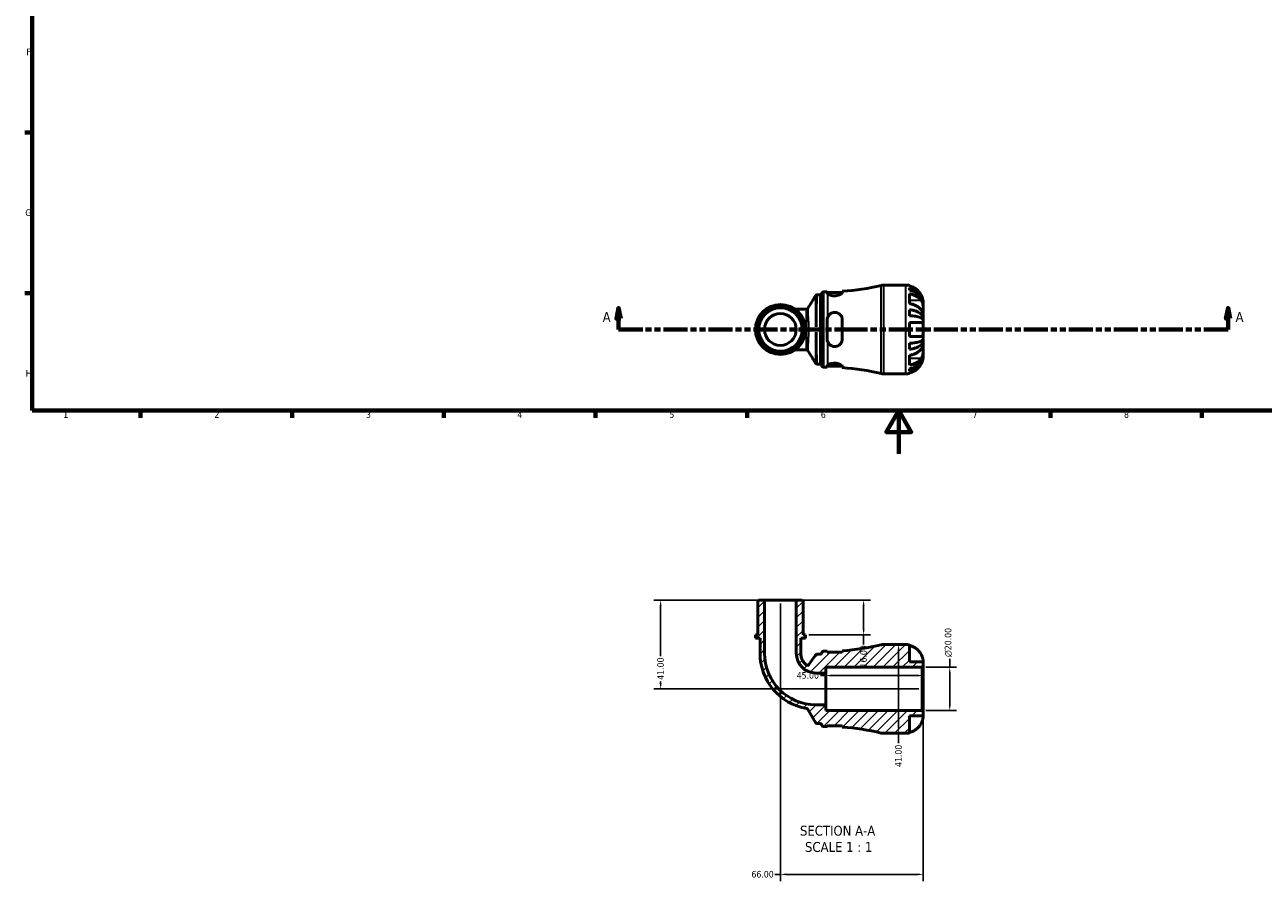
# Model space of a CAD drawing. Header units: millimetres. Extents: x 0 to 902, y -198 to 594.
# Tile 1 of 5: x 17 to 589, y -198 to 198. Entities that reach past the tile are written whole.
import ezdxf

# ---------------------------------------------------------------- set-up
doc = ezdxf.new("R2010")
doc.units = ezdxf.units.MM
doc.linetypes.add('DOUBLE_DASH_CHAIN', pattern=[1.2403, 0.6614, -0.0827, 0.1654, -0.0827, 0.1654, -0.0827])
for name, color, linetype, lineweight in [('Border (ANSI)', 7, 'Continuous', 70), ('Dimension (ANSI)', 7, 'Continuous', 25), ('Hatch (ANSI)', 7, 'Continuous', 18), ('Section Line (ANSI)', 7, 'DOUBLE_DASH_CHAIN', 70), ('Symbol (ANSI)', 7, 'Continuous', 25), ('Visible (ANSI)', 7, 'Continuous', 50), ('Visible Narrow (ANSI)', 7, 'Continuous', 35)]:
    doc.layers.add(name, color=color, linetype=linetype, lineweight=lineweight)
doc.styles.add('Label Text (ANSI)', font='tahoma.ttf')
doc.styles.add('Note Text (ANSI)', font='tahoma.ttf')
doc.dimstyles.new('Default - mm (ANSI)', dxfattribs={"dimtxt": 3.048, "dimasz": 2.5, "dimexe": 3.175, "dimexo": 1.6002, "dimgap": 0.8, "dimtad": 0, "dimtoh": 1, "dimrnd": 1e-08, "dimzin": 4, "dimdsep": 46, "dimtxsty": 'Note Text (ANSI)', "dimcen": 0.09, "dimdle": 10, "dimclrd": 256, "dimclre": 256, "dimclrt": 256, "dimadec": 1, "dimazin": 1, "dimtfac": 1, "dimtofl": 0, "dimtmove": 0, "dimatfit": 3, "dimfxl": 1, "dimtolj": 1, "dimtzin": 4, "dimlwd": -1, "dimlwe": -1, "dimarcsym": 0})

# ---------------------------------------------------------------- blocks, each defined once
blk = doc.blocks.new('Borders Default Border')
at = {"layer": 'Border (ANSI)'}
for p, q in [((20, 148.5), (16.55, 148.5)), ((20, 74.25), (16.55, 74.25)), ((70.08, 20), (70.08, 16.55)), ((140.17, 20), (140.17, 16.55)), ((210.25, 20), (210.25, 16.55)), ((280.33, 20), (280.33, 16.55)), ((350.42, 20), (350.42, 16.55)), ((490.58, 20), (490.58, 16.55)), ((560.67, 20), (560.67, 16.55))]:
    blk.add_line(p, q, dxfattribs=at)
at = {"layer": 'Border (ANSI)', "flags": 128}
for points in [[(20, 20), (20, 574), (821, 574), (821, 20), (20, 20)], [(420.5, 0), (420.5, 20), (414.73, 10), (426.27, 10), (420.5, 20)]]:
    blk.add_lwpolyline(points, dxfattribs=at)
at = {"layer": 'Border (ANSI)', "color": 230, "true_color": 0xff0080, "char_height": 3.05, "attachment_point": 7, "style": 'Note Text (ANSI)'}
for s, insert in [('F', (17.29, 184.1)), ('G', (16.81, 109.79)), ('H', (16.97, 35.6)), ('1', (34.35, 16.55)), ('2', (104.2, 16.55)), ('3', (174.26, 16.49)), ('4', (244.23, 16.55)), ('5', (314.48, 16.49)), ('6', (384.49, 16.49)), ('7', (454.6, 16.55)), ('8', (524.63, 16.48))]:
    blk.add_mtext(s, dxfattribs=dict(at, insert=insert))
blk = doc.blocks.new('2dTransSection0')
at = {"layer": 'Section Line (ANSI)', "linetype": 'Continuous'}
for p, q in [((291, 67.4), (290, 62.4)), ((291, 62.4), (291, 67.4)), ((292, 62.4), (291, 67.4)), ((572.71, 67.4), (571.71, 62.4)), ((572.71, 62.4), (572.71, 67.4)), ((573.71, 62.4), (572.71, 67.4)), ((290, 62.4), (292, 62.4)), ((291, 57.4), (291, 62.4)), ((291, 57.4), (302.2, 57.4)), ((561.51, 57.4), (572.71, 57.4)), ((571.71, 62.4), (573.71, 62.4)), ((572.71, 57.4), (572.71, 62.4))]:
    blk.add_line(p, q, dxfattribs=at)
at = {"layer": 'Section Line (ANSI)', "linetype": 'DOUBLE_DASH_CHAIN', "ltscale": 16.776981}
blk.add_line((291, 57.4), (572.71, 57.4), dxfattribs=at)
at = {"layer": 'Section Line (ANSI)', "linetype": 'Continuous', "flags": 128}
for points in [[(292, 62.4), (291, 67.4), (290, 62.4), (292, 62.4)], [(573.71, 62.4), (572.71, 67.4), (571.71, 62.4), (573.71, 62.4)]]:
    blk.add_lwpolyline(points, dxfattribs=at)
at = {"layer": 'Section Line (ANSI)'}
for points in [[(292, 62.4), (291, 67.4), (290, 62.4), (292, 62.4)], [(573.71, 62.4), (572.71, 67.4), (571.71, 62.4), (573.71, 62.4)]]:
    blk.add_solid(points, dxfattribs=at)
at = {"layer": 'Section Line (ANSI)', "char_height": 4.57, "attachment_point": 7, "style": 'Label Text (ANSI)'}
for insert in [(283.64, 60.9), (576.18, 60.9)]:
    blk.add_mtext('A', dxfattribs=dict(at, insert=insert))
blk = doc.blocks.new('*D7')
at = {"layer": 'Defpoints', "color": 0, "transparency": 16777216}
for p in [(431.4, -98.7), (444.07, -98.7), (431.4, -118.7)]:
    blk.add_point(p, dxfattribs=at)
at = {"layer": 'Dimension (ANSI)', "transparency": 16777216}
for p, q in [((444.07, -98.7), (444.07, -94.78)), ((433, -98.7), (447.25, -98.7)), ((444.07, -116.2), (444.07, -101.2)), ((433, -118.7), (447.25, -118.7))]:
    blk.add_line(p, q, dxfattribs=at)
for points in [[(443.65, -101.2), (444.49, -101.2), (444.07, -98.7)], [(443.65, -116.2), (444.49, -116.2), (444.07, -118.7)]]:
    blk.add_solid(points, dxfattribs=at)
at = {"layer": 'Dimension (ANSI)', "color": 230, "true_color": 0xff0080, "transparency": 16777216, "insert": (441.78, -93.98), "char_height": 3.048, "attachment_point": 1, "rotation": 90, "style": 'Note Text (ANSI)'}
blk.add_mtext('\\A1;\\fAIGDT|b0|i0;\\H3.0480;\\ln\\fTahoma|b0|i0;\\H3.0480;20.00', dxfattribs=at)
blk = doc.blocks.new('*D8')
at = {"layer": 'Defpoints', "color": 0, "transparency": 16777216}
for p in [(386.81, -102.53), (386.81, -108.7), (431.81, -108.7)]:
    blk.add_point(p, dxfattribs=at)
at = {"layer": 'Dimension (ANSI)', "transparency": 16777216}
for p, q in [((386.81, -102.53), (384.31, -102.53)), ((429.31, -102.53), (389.31, -102.53))]:
    blk.add_line(p, q, dxfattribs=at)
for points in [[(389.31, -102.11), (389.31, -102.95), (386.81, -102.53)], [(429.31, -102.11), (429.31, -102.95), (431.81, -102.53)]]:
    blk.add_solid(points, dxfattribs=at)
at = {"layer": 'Dimension (ANSI)', "color": 230, "true_color": 0xff0080, "transparency": 16777216, "insert": (373.34, -100.94), "char_height": 3.048, "attachment_point": 1, "style": 'Note Text (ANSI)'}
blk.add_mtext('\\A1;45.00', dxfattribs=at)
blk = doc.blocks.new('*D9')
at = {"layer": 'Defpoints', "color": 0, "transparency": 16777216}
for p in [(420.44, -88.2), (420.44, -129.2), (420.44, -129.2)]:
    blk.add_point(p, dxfattribs=at)
at = {"layer": 'Dimension (ANSI)', "transparency": 16777216}
for p, q in [((420.44, -90.7), (420.44, -126.7)), ((420.44, -129.2), (420.44, -133.82))]:
    blk.add_line(p, q, dxfattribs=at)
for points in [[(420.02, -90.7), (420.85, -90.7), (420.44, -88.2)], [(420.02, -126.7), (420.85, -126.7), (420.44, -129.2)]]:
    blk.add_solid(points, dxfattribs=at)
at = {"layer": 'Dimension (ANSI)', "color": 230, "true_color": 0xff0080, "transparency": 16777216, "insert": (418.85, -144.79), "char_height": 3.048, "attachment_point": 1, "rotation": 90, "style": 'Note Text (ANSI)'}
blk.add_mtext('\\A1;41.00', dxfattribs=at)
blk = doc.blocks.new('*D10')
at = {"layer": 'Defpoints', "color": 0, "transparency": 16777216}
for p in [(373.14, -67.7), (377.34, -83.7), (404.27, -83.7)]:
    blk.add_point(p, dxfattribs=at)
at = {"layer": 'Dimension (ANSI)', "transparency": 16777216}
for p, q in [((374.74, -67.7), (407.44, -67.7)), ((404.27, -70.2), (404.27, -81.2)), ((378.94, -83.7), (407.44, -83.7)), ((404.27, -83.7), (404.27, -88.22))]:
    blk.add_line(p, q, dxfattribs=at)
for points in [[(403.85, -70.2), (404.69, -70.2), (404.27, -67.7)], [(403.85, -81.2), (404.69, -81.2), (404.27, -83.7)]]:
    blk.add_solid(points, dxfattribs=at)
at = {"layer": 'Dimension (ANSI)', "color": 230, "true_color": 0xff0080, "transparency": 16777216, "insert": (402.68, -98.81), "char_height": 3.048, "attachment_point": 1, "rotation": 90, "style": 'Note Text (ANSI)'}
blk.add_mtext('\\A1;16.00', dxfattribs=at)
blk = doc.blocks.new('*D11')
at = {"layer": 'Defpoints', "color": 0, "transparency": 16777216}
for p in [(358.48, -67.7), (310.46, -108.7), (431.4, -108.7)]:
    blk.add_point(p, dxfattribs=at)
at = {"layer": 'Dimension (ANSI)', "transparency": 16777216}
for p, q in [((356.88, -67.7), (307.28, -67.7)), ((310.46, -70.2), (310.46, -93.51)), ((429.8, -108.7), (307.28, -108.7)), ((310.46, -106.2), (310.46, -105.28))]:
    blk.add_line(p, q, dxfattribs=at)
for points in [[(310.04, -70.2), (310.88, -70.2), (310.46, -67.7)], [(310.04, -106.2), (310.88, -106.2), (310.46, -108.7)]]:
    blk.add_solid(points, dxfattribs=at)
at = {"layer": 'Dimension (ANSI)', "color": 230, "true_color": 0xff0080, "transparency": 16777216, "insert": (308.87, -104.48), "char_height": 3.048, "attachment_point": 1, "rotation": 90, "style": 'Note Text (ANSI)'}
blk.add_mtext('\\A1;41.00', dxfattribs=at)
blk = doc.blocks.new('*D12')
at = {"layer": 'Defpoints', "color": 0, "transparency": 16777216}
for p in [(365.81, -67.7), (431.81, -119.11), (365.81, -194.4)]:
    blk.add_point(p, dxfattribs=at)
at = {"layer": 'Dimension (ANSI)', "transparency": 16777216}
for p, q in [((365.81, -69.3), (365.81, -197.58)), ((431.81, -120.71), (431.81, -197.58)), ((365.81, -194.4), (363.31, -194.4)), ((429.31, -194.4), (368.31, -194.4))]:
    blk.add_line(p, q, dxfattribs=at)
for points in [[(368.31, -193.98), (368.31, -194.82), (365.81, -194.4)], [(429.31, -193.98), (429.31, -194.82), (431.81, -194.4)]]:
    blk.add_solid(points, dxfattribs=at)
at = {"layer": 'Dimension (ANSI)', "color": 230, "true_color": 0xff0080, "transparency": 16777216, "insert": (352.43, -192.81), "char_height": 3.048, "attachment_point": 1, "style": 'Note Text (ANSI)'}
blk.add_mtext('\\A1;66.00', dxfattribs=at)

msp = doc.modelspace()

# ---------------------------------------------------------------- hatches: boundary and pattern name
at = {"layer": 'Hatch (ANSI)'}
h = msp.add_hatch(dxfattribs=at)
h.set_pattern_fill('ANSI31', color=256, scale=25.4, style=0)
h.set_pattern_definition([(45, (0, 0), (-2.245064, 2.245064), [])])
edge = h.paths.add_edge_path()
edge.add_line((387.428, -125.729), (394.428, -125.729))
edge.add_line((394.428, -125.729), (394.428, -126.346))
edge.add_ellipse((387.678, -231.191), major_axis=(6.75, 104.845), ratio=1, start_angle=350.052, end_angle=360, ccw=False)
edge.add_ellipse((413.405, -125.104), major_axis=(-0.966, -3.985), ratio=1, start_angle=0, end_angle=13.63164)
edge.add_line((413.405, -129.204), (423.81, -129.204))
edge.add_ellipse((423.81, -121.204), major_axis=(0, -8), ratio=1, start_angle=0, end_angle=11.53696)
edge.add_line((425.41, -129.042), (425.41, -121.204))
edge.add_line((425.41, -121.204), (431.81, -121.204))
edge.add_line((431.81, -121.204), (431.81, -119.114))
edge.add_line((431.81, -119.114), (431.4, -118.704))
edge.add_line((431.4, -118.704), (386.81, -118.704))
edge.add_line((386.81, -118.704), (386.81, -116.038))
edge.add_line((386.81, -116.038), (382.278, -116.038))
edge.add_ellipse((382.278, -92.236), major_axis=(0, -23.802), ratio=1, start_angle=270, end_angle=360, ccw=False)
edge.add_line((358.476, -92.236), (358.476, -67.704))
edge.add_line((358.476, -67.704), (355.743, -67.704))
edge.add_line((355.743, -67.704), (355.333, -68.114))
edge.add_line((355.333, -68.114), (355.333, -83.704))
edge.add_line((355.333, -83.704), (354.285, -83.704))
edge.add_line((354.285, -83.704), (354.285, -85.304))
edge.add_line((354.285, -85.304), (356.381, -85.304))
edge.add_line((356.381, -85.304), (356.381, -92.236))
edge.add_ellipse((382.278, -92.236), major_axis=(-25.897, 0), ratio=1, start_angle=0, end_angle=80.3484)
edge.add_spline(control_points=[(377.936, -117.767), (378.002, -117.778), (378.067, -117.798), (378.189, -117.851), (378.247, -117.886), (378.384, -117.992), (378.455, -118.073), (378.509, -118.165)], knot_values=[-0.0722076, -0.0722076, -0.0722076, -0.0722076, -0.0521202, -0.0521202, -0.0320328, -0.0320328, 0, 0, 0, 0], degree=3, periodic=0)
edge.add_line((378.509, -118.165), (382.041, -124.284))
edge.add_spline(control_points=[(382.041, -124.284), (382.086, -124.362), (382.144, -124.432), (382.28, -124.551), (382.357, -124.598), (382.539, -124.673), (382.645, -124.694), (382.751, -124.694)], knot_values=[-0.086092, -0.086092, -0.086092, -0.086092, -0.0590624, -0.0590624, -0.0320328, -0.0320328, 0, 0, 0, 0], degree=3, periodic=0)
edge.add_line((382.751, -124.694), (384.171, -124.694))
edge.add_ellipse((384.171, -125.514), major_axis=(0, 0.82), ratio=1, start_angle=277.18076, end_angle=360, ccw=False)
edge.add_ellipse((385.798, -125.309), major_axis=(-0.814, -0.103), ratio=1, start_angle=0, end_angle=82.81924)
edge.add_line((385.798, -126.129), (387.428, -126.129))
edge.add_line((387.428, -126.129), (387.428, -125.729))
edge = h.paths.add_edge_path()
edge.add_line((394.428, -91.679), (387.428, -91.679))
edge.add_line((387.428, -91.679), (387.428, -91.279))
edge.add_line((387.428, -91.279), (385.798, -91.279))
edge.add_ellipse((385.798, -92.099), major_axis=(0, 0.82), ratio=1, start_angle=0, end_angle=82.81924)
edge.add_ellipse((384.171, -91.894), major_axis=(0.814, -0.103), ratio=1, start_angle=277.18076, end_angle=360, ccw=False)
edge.add_line((384.171, -92.714), (382.704, -92.714))
edge.add_ellipse((382.704, -93.534), major_axis=(0, 0.82), ratio=1, start_angle=0, end_angle=54.95568)
edge.add_line((382.033, -93.063), (378.946, -97.465))
edge.add_ellipse((378.275, -96.994), major_axis=(0.671, -0.471), ratio=1, start_angle=264.9639, end_angle=360, ccw=False)
edge.add_ellipse((382.278, -92.236), major_axis=(-4.531, -5.385), ratio=1, start_angle=310.08042, end_angle=360, ccw=False)
edge.add_line((375.24, -92.236), (375.24, -85.304))
edge.add_line((375.24, -85.304), (377.336, -85.304))
edge.add_line((377.336, -85.304), (377.336, -83.704))
edge.add_line((377.336, -83.704), (376.288, -83.704))
edge.add_line((376.288, -83.704), (376.288, -68.114))
edge.add_line((376.288, -68.114), (375.878, -67.704))
edge.add_line((375.878, -67.704), (373.145, -67.704))
edge.add_line((373.145, -67.704), (373.145, -92.236))
edge.add_ellipse((382.278, -92.236), major_axis=(-9.133, 0), ratio=1, start_angle=0, end_angle=90)
edge.add_line((382.278, -101.37), (386.81, -101.37))
edge.add_line((386.81, -101.37), (386.81, -98.704))
edge.add_line((386.81, -98.704), (431.4, -98.704))
edge.add_line((431.4, -98.704), (431.81, -98.294))
edge.add_line((431.81, -98.294), (431.81, -96.204))
edge.add_line((431.81, -96.204), (425.41, -96.204))
edge.add_line((425.41, -96.204), (425.41, -88.366))
edge.add_ellipse((423.81, -96.204), major_axis=(1.6, 7.838), ratio=1, start_angle=0, end_angle=11.53696)
edge.add_line((423.81, -88.204), (413.405, -88.204))
edge.add_ellipse((413.405, -92.304), major_axis=(0, 4.1), ratio=1, start_angle=0, end_angle=13.63164)
edge.add_ellipse((387.678, 13.784), major_axis=(24.761, -102.103), ratio=1, start_angle=350.052, end_angle=360, ccw=False)
edge.add_line((394.428, -91.062), (394.428, -91.679))

# ---------------------------------------------------------------- linework, layer by layer
at = {"layer": 'Visible (ANSI)'}
for p, q in [((385.798, 74.826), (387.428, 74.826)), ((387.428, 74.826), (387.428, 74.261)), ((387.428, 74.426), (394.421, 74.426)), ((394.428, 74.486), (394.428, 75.043)), ((413.405, 77.901), (423.81, 77.901)), ((425.41, 77.739), (425.41, 77.486)), ((425.41, 76.712), (425.41, 75.568)), ((382.74, 73.391), (384.171, 73.391)), ((425.41, 73.866), (425.41, 69.34)), ((431.81, 69.097), (431.803, 69.097)), ((431.81, 69.097), (431.81, 69.901)), ((431.81, 68.79), (431.81, 69.097)), ((431.81, 66.24), (431.81, 68.79)), ((377.842, 66.831), (372.437, 66.831)), ((425.41, 66.544), (425.41, 63.782)), ((431.81, 62.552), (431.81, 66.24)), ((387.428, 61.801), (387.428, 53.001)), ((394.428, 53.001), (394.428, 61.801)), ((425.41, 60.601), (425.41, 54.201)), ((431.81, 62.552), (431.251, 62.552)), ((431.81, 61.812), (431.81, 62.552)), ((431.81, 57.401), (431.81, 61.812)), ((431.81, 52.989), (431.81, 57.401)), ((431.81, 52.25), (431.251, 52.25)), ((431.81, 52.25), (431.81, 52.989)), ((431.81, 48.562), (431.81, 52.25)), ((372.437, 47.971), (377.842, 47.971)), ((425.41, 51.02), (425.41, 48.258)), ((431.81, 46.011), (431.81, 48.562)), ((431.81, 45.705), (431.81, 46.011)), ((382.74, 41.411), (384.171, 41.411)), ((387.428, 40.541), (387.428, 39.976)), ((387.428, 40.376), (394.421, 40.376)), ((394.428, 39.759), (394.428, 40.316)), ((425.41, 45.461), (425.41, 40.936)), ((431.81, 45.705), (431.803, 45.705)), ((431.81, 44.901), (431.81, 45.705)), ((385.798, 39.976), (387.428, 39.976)), ((413.405, 36.901), (423.81, 36.901)), ((425.41, 39.234), (425.41, 38.09)), ((425.41, 37.316), (425.41, 37.063)), ((355.743, -67.704), (355.333, -68.114)), ((355.333, -68.114), (355.333, -83.704)), ((358.476, -67.704), (355.743, -67.704)), ((358.476, -92.236), (358.476, -67.704)), ((373.145, -67.704), (358.476, -67.704)), ((375.878, -67.704), (373.145, -67.704)), ((373.145, -67.704), (373.145, -92.236)), ((376.288, -68.114), (375.878, -67.704)), ((376.288, -83.704), (376.288, -68.114)), ((355.333, -83.704), (354.285, -83.704)), ((354.285, -83.704), (354.285, -85.304)), ((354.285, -85.304), (356.381, -85.304)), ((356.381, -85.304), (356.381, -92.236)), ((375.24, -92.236), (375.24, -85.304)), ((375.24, -85.304), (377.336, -85.304)), ((377.336, -83.704), (376.288, -83.704)), ((377.336, -85.304), (377.336, -83.704)), ((387.428, -91.279), (385.798, -91.279)), ((387.428, -91.679), (387.428, -91.279)), ((394.428, -91.062), (394.428, -91.679)), ((423.81, -88.204), (413.405, -88.204)), ((425.41, -96.204), (425.41, -88.366)), ((382.033, -93.063), (378.946, -97.465)), ((384.171, -92.714), (382.704, -92.714)), ((394.428, -91.679), (387.428, -91.679)), ((431.81, -96.204), (425.41, -96.204)), ((431.81, -98.294), (431.81, -96.204)), ((382.278, -101.37), (386.81, -101.37)), ((386.81, -101.37), (386.81, -98.704)), ((386.81, -98.704), (431.4, -98.704)), ((386.81, -116.038), (386.81, -101.37)), ((431.4, -98.704), (431.81, -98.294)), ((431.4, -98.704), (431.4, -118.704)), ((431.81, -119.114), (431.81, -98.294)), ((386.81, -116.038), (382.278, -116.038)), ((386.81, -118.704), (386.81, -116.038)), ((431.4, -118.704), (386.81, -118.704)), ((431.81, -119.114), (431.4, -118.704)), ((431.81, -121.204), (431.81, -119.114)), ((382.751, -124.694), (384.171, -124.694)), ((387.428, -125.729), (394.428, -125.729)), ((387.428, -126.129), (387.428, -125.729)), ((394.428, -125.729), (394.428, -126.346)), ((425.41, -129.042), (425.41, -121.204)), ((425.41, -121.204), (431.81, -121.204)), ((385.798, -126.129), (387.428, -126.129)), ((413.405, -129.204), (423.81, -129.204))]:
    msp.add_line(p, q, dxfattribs=at)
for radius in [11.525, 10.477, 10.068, 7.334]:
    msp.add_circle((365.81, 57.401), radius, dxfattribs=at)
for centre, radius, start, end in [((385.798, 74.006), 0.82, 90, 172.81924), ((387.678, 179.889), 105.063, 273.68364, 283.63164), ((413.405, 73.801), 4.1, 90, 103.63164), ((423.81, 69.901), 8, 78.46304, 90), ((384.171, 74.211), 0.82, 270, 352.81924), ((384.171, 40.591), 0.82, 7.18076, 90), ((385.798, 40.796), 0.82, 187.18076, 270), ((387.678, -65.087), 105.063, 76.36836, 86.31636), ((413.405, 41.001), 4.1, 256.36836, 270), ((423.81, 44.901), 8, 270, 281.53696), ((385.798, -92.099), 0.82, 90, 172.81924), ((387.678, 13.784), 105.063, 273.68364, 283.63164), ((413.405, -92.304), 4.1, 90, 103.63164), ((423.81, -96.204), 8, 78.46304, 90), ((382.278, -92.236), 25.897, 180, 260.3484), ((382.278, -92.236), 23.802, 180, 270), ((382.278, -92.236), 9.133, 180, 270), ((382.278, -92.236), 7.038, 180, 229.91958), ((382.704, -93.534), 0.82, 90, 144.95568), ((384.171, -91.894), 0.82, 270, 352.81924), ((378.275, -96.994), 0.82, 229.91958, 324.95568), ((384.171, -125.514), 0.82, 7.18076, 90), ((385.798, -125.309), 0.82, 187.18076, 270), ((387.678, -231.191), 105.063, 76.36836, 86.31636), ((413.405, -125.104), 4.1, 256.36836, 270), ((423.81, -121.204), 8, 270, 281.53696)]:
    msp.add_arc(centre, radius, start, end, dxfattribs=at)
for points, knots in [([(394.428, 74.486), (394.428, 74.442), (394.416, 74.396), (394.327, 74.212), (394.176, 74.058), (393.717, 73.735), (393.403, 73.566), (392.696, 73.288), (392.32, 73.176), (391.53, 73.026), (391.13, 72.986), (390.309, 72.983), (389.902, 73.023), (389.13, 73.172), (388.777, 73.281), (388.13, 73.549), (387.858, 73.712), (387.678, 73.868)], [-1.003941, -1.003941, -1.003941, -1.003941, -0.951779, -0.951779, -0.8096244, -0.8096244, -0.6614293, -0.6614293, -0.5314993, -0.5314993, -0.4100475, -0.4100475, -0.2839859, -0.2839859, -0.1527824, -0.1527824, -0.000048, -0.000048, -0.000048, -0.000048]), ([(430.993, 73.101), (430.837, 73.425), (430.653, 73.752), (430.146, 74.519), (429.797, 74.942), (429.097, 75.647), (428.682, 75.996), (427.789, 76.598), (427.31, 76.851), (426.414, 77.224), (425.919, 77.381), (425.41, 77.486)], [4.03217579, 4.03217579, 4.03217579, 4.03217579, 4.13513094, 4.13513094, 4.28512034, 4.28512034, 4.43331426, 4.43331426, 4.58150818, 4.58150818, 4.72425651, 4.72425651, 4.72425651, 4.72425651]), ([(425.41, 76.712), (425.924, 76.611), (426.425, 76.458), (427.325, 76.097), (427.804, 75.853), (428.699, 75.273), (429.115, 74.937), (429.813, 74.26), (430.16, 73.856), (430.759, 72.987), (431.01, 72.522), (431.389, 71.635), (431.551, 71.131), (431.762, 70.103), (431.81, 69.578), (431.81, 69.097)], [0.1517731, 0.1517731, 0.1517731, 0.1517731, 0.2959053, 0.2959053, 0.44402, 0.44402, 0.5921347, 0.5921347, 0.7405595, 0.7405595, 0.8889844, 0.8889844, 1.0379976, 1.0379976, 1.1870108, 1.1870108, 1.1870108, 1.1870108]), ([(431.81, 68.79), (431.81, 69.218), (431.762, 69.686), (431.551, 70.601), (431.389, 71.05), (431.01, 71.839), (430.759, 72.253), (430.16, 73.027), (429.813, 73.386), (429.115, 73.988), (428.699, 74.288), (427.804, 74.803), (427.325, 75.02), (426.425, 75.342), (425.924, 75.478), (425.41, 75.568)], [3.5727317, 3.5727317, 3.5727317, 3.5727317, 3.721745, 3.721745, 3.8707582, 3.8707582, 4.019183, 4.019183, 4.1676079, 4.1676079, 4.3157226, 4.3157226, 4.4638373, 4.4638373, 4.6079695, 4.6079695, 4.6079695, 4.6079695]), ([(382.74, 73.391), (382.653, 73.391), (382.566, 73.376), (382.412, 73.327), (382.346, 73.293), (382.24, 73.224), (382.199, 73.188), (382.133, 73.124), (382.108, 73.094), (382.068, 73.042), (382.053, 73.018), (382.04, 72.997), (382.039, 72.996), (382.039, 72.995)], [6.2831885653, 6.2831885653, 6.2831885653, 6.2831885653, 6.2835435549, 6.2835435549, 6.2839109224, 6.2839109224, 6.2842782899, 6.2842782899, 6.2846456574, 6.2846456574, 6.2850130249, 6.2850130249, 6.2850254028, 6.2850254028, 6.2850254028, 6.2850254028]), ([(425.41, 73.866), (425.919, 73.792), (426.414, 73.68), (427.31, 73.417), (427.789, 73.238), (428.682, 72.812), (429.097, 72.566), (429.797, 72.067), (430.146, 71.768), (430.653, 71.226), (430.837, 70.995), (430.993, 70.765)], [0.1517835, 0.1517835, 0.1517835, 0.1517835, 0.29453183, 0.29453183, 0.44272575, 0.44272575, 0.59091966, 0.59091966, 0.74090906, 0.74090906, 0.84386421, 0.84386421, 0.84386421, 0.84386421]), ([(430.993, 66.24), (430.837, 66.469), (430.653, 66.7), (430.146, 67.243), (429.797, 67.541), (429.097, 68.04), (428.682, 68.287), (427.789, 68.712), (427.31, 68.891), (426.414, 69.155), (425.919, 69.266), (425.41, 69.34)], [4.03217579, 4.03217579, 4.03217579, 4.03217579, 4.13513094, 4.13513094, 4.28512034, 4.28512034, 4.43331426, 4.43331426, 4.58150818, 4.58150818, 4.72425651, 4.72425651, 4.72425651, 4.72425651]), ([(431.81, 69.901), (431.81, 69.901), (431.812, 69.978), (431.8, 70.254), (431.788, 70.432), (431.73, 70.863), (431.686, 71.108), (431.574, 71.565), (431.519, 71.761), (431.389, 72.159), (431.315, 72.359), (431.16, 72.741), (431.079, 72.922), (430.993, 73.101)], [-2.21111993, -2.21111993, -2.21111993, -2.21111993, -2.0898399, -2.0898399, -1.98614814, -1.98614814, -1.88775858, -1.88775858, -1.81973063, -1.81973063, -1.75376732, -1.75376732, -1.69399568, -1.69399568, -1.69399568, -1.69399568]), ([(430.993, 70.765), (431.061, 70.666), (431.125, 70.559), (431.271, 70.281), (431.349, 70.104), (431.484, 69.728), (431.542, 69.532), (431.655, 69.047), (431.703, 68.757), (431.78, 68.059), (431.797, 67.658), (431.812, 66.893), (431.81, 66.539), (431.81, 66.24)], [-0.51605321, -0.51605321, -0.51605321, -0.51605321, -0.46927389, -0.46927389, -0.40272959, -0.40272959, -0.33754407, -0.33754407, -0.24860938, -0.24860938, -0.12674173, -0.12674173, 0, 0, 0, 0]), ([(378.541, 67.224), (378.529, 67.203), (378.513, 67.179), (378.472, 67.125), (378.447, 67.096), (378.381, 67.031), (378.34, 66.996), (378.234, 66.928), (378.169, 66.894), (378.017, 66.846), (377.929, 66.831), (377.842, 66.831)], [1.536860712, 1.536860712, 1.536860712, 1.536860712, 1.539823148, 1.539823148, 1.542785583, 1.542785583, 1.545748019, 1.545748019, 1.548710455, 1.548710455, 1.55167289, 1.55167289, 1.55167289, 1.55167289]), ([(387.678, 63.1), (387.821, 63.459), (388.023, 63.792), (388.544, 64.396), (388.867, 64.66), (389.582, 65.056), (389.965, 65.191), (390.774, 65.322), (391.186, 65.315), (391.999, 65.16), (392.386, 65.009), (393.154, 64.546), (393.512, 64.21), (394.068, 63.421), (394.264, 62.968), (394.405, 62.261), (394.428, 62.031), (394.428, 61.801)], [-1.0740186, -1.0740186, -1.0740186, -1.0740186, -0.9522035, -0.9522035, -0.8233573, -0.8233573, -0.7007006, -0.7007006, -0.5768323, -0.5768323, -0.4496614, -0.4496614, -0.2965786, -0.2965786, -0.1421351, -0.1421351, -0.0703326, -0.0703326, -0.0703326, -0.0703326]), ([(425.41, 66.544), (425.924, 66.491), (426.425, 66.411), (427.325, 66.221), (427.804, 66.094), (428.699, 65.79), (429.115, 65.613), (429.813, 65.258), (430.16, 65.047), (430.759, 64.591), (431.01, 64.347), (431.389, 63.882), (431.551, 63.618), (431.762, 63.079), (431.81, 62.804), (431.81, 62.552)], [0.1517731, 0.1517731, 0.1517731, 0.1517731, 0.2959053, 0.2959053, 0.44402, 0.44402, 0.5921347, 0.5921347, 0.7405595, 0.7405595, 0.8889844, 0.8889844, 1.0379976, 1.0379976, 1.1870108, 1.1870108, 1.1870108, 1.1870108]), ([(431.81, 61.812), (431.81, 61.937), (431.762, 62.073), (431.551, 62.339), (431.389, 62.469), (431.01, 62.698), (430.759, 62.819), (430.16, 63.043), (429.813, 63.148), (429.115, 63.323), (428.699, 63.41), (427.804, 63.56), (427.325, 63.623), (426.425, 63.716), (425.924, 63.756), (425.41, 63.782)], [3.5727317, 3.5727317, 3.5727317, 3.5727317, 3.721745, 3.721745, 3.8707582, 3.8707582, 4.019183, 4.019183, 4.1676079, 4.1676079, 4.3157226, 4.3157226, 4.4638373, 4.4638373, 4.6079695, 4.6079695, 4.6079695, 4.6079695]), ([(431.81, 66.24), (431.81, 66.092), (431.811, 65.959), (431.81, 65.719), (431.808, 65.615), (431.798, 65.405), (431.784, 65.33), (431.722, 65.289), (431.677, 65.317), (431.564, 65.438), (431.508, 65.508), (431.378, 65.684), (431.304, 65.788), (431.151, 66.008), (431.075, 66.12), (430.993, 66.24)], [0, 0, 0, 0, 0.0626039, 0.0626039, 0.12946018, 0.12946018, 0.23227607, 0.23227607, 0.32766079, 0.32766079, 0.39439512, 0.39439512, 0.45981717, 0.45981717, 0.51643089, 0.51643089, 0.51643089, 0.51643089]), ([(425.41, 60.601), (425.919, 60.601), (426.414, 60.601), (427.31, 60.601), (427.789, 60.601), (428.682, 60.601), (429.097, 60.601), (429.797, 60.601), (430.146, 60.601), (430.653, 60.601), (430.837, 60.601), (430.993, 60.601)], [0.1517835, 0.1517835, 0.1517835, 0.1517835, 0.29453183, 0.29453183, 0.44272575, 0.44272575, 0.59091966, 0.59091966, 0.74090906, 0.74090906, 0.84386421, 0.84386421, 0.84386421, 0.84386421]), ([(430.993, 60.601), (431.009, 60.601), (431.025, 60.6), (431.125, 60.594), (431.204, 60.573), (431.336, 60.503), (431.391, 60.46), (431.498, 60.342), (431.548, 60.263), (431.66, 60.014), (431.709, 59.822), (431.782, 59.314), (431.798, 58.988), (431.812, 58.242), (431.81, 57.824), (431.81, 57.401)], [-0.51941856, -0.51941856, -0.51941856, -0.51941856, -0.50814121, -0.50814121, -0.44746114, -0.44746114, -0.39689748, -0.39689748, -0.33842903, -0.33842903, -0.24344262, -0.24344262, -0.12683785, -0.12683785, 0, 0, 0, 0]), ([(431.81, 57.401), (431.81, 57.169), (431.811, 56.938), (431.809, 56.464), (431.807, 56.224), (431.789, 55.626), (431.765, 55.296), (431.672, 54.839), (431.621, 54.684), (431.51, 54.479), (431.46, 54.412), (431.351, 54.309), (431.292, 54.271), (431.156, 54.215), (431.077, 54.201), (430.993, 54.201)], [0, 0, 0, 0, 0.06960453, 0.06960453, 0.14559569, 0.14559569, 0.26884906, 0.26884906, 0.35168426, 0.35168426, 0.40551291, 0.40551291, 0.45571277, 0.45571277, 0.51333093, 0.51333093, 0.51333093, 0.51333093]), ([(394.428, 53.001), (394.428, 52.833), (394.416, 52.666), (394.327, 52.052), (394.176, 51.623), (393.717, 50.836), (393.403, 50.482), (392.697, 49.953), (392.32, 49.762), (391.531, 49.53), (391.131, 49.484), (390.309, 49.531), (389.902, 49.629), (389.13, 49.967), (388.777, 50.208), (388.13, 50.843), (387.858, 51.252), (387.678, 51.702)], [-1.0038925, -1.0038925, -1.0038925, -1.0038925, -0.9517513, -0.9517513, -0.809626, -0.809626, -0.6614249, -0.6614249, -0.5314896, -0.5314896, -0.4100378, -0.4100378, -0.283979, -0.283979, -0.1527801, -0.1527801, 0, 0, 0, 0]), ([(430.993, 54.201), (430.837, 54.201), (430.653, 54.201), (430.146, 54.201), (429.797, 54.201), (429.097, 54.201), (428.682, 54.201), (427.789, 54.201), (427.31, 54.201), (426.414, 54.201), (425.919, 54.201), (425.41, 54.201)], [4.03217579, 4.03217579, 4.03217579, 4.03217579, 4.13513094, 4.13513094, 4.28512034, 4.28512034, 4.43331426, 4.43331426, 4.58150818, 4.58150818, 4.72425651, 4.72425651, 4.72425651, 4.72425651]), ([(425.41, 51.02), (425.924, 51.046), (426.425, 51.086), (427.325, 51.179), (427.804, 51.242), (428.699, 51.392), (429.115, 51.479), (429.813, 51.654), (430.16, 51.758), (430.759, 51.983), (431.01, 52.104), (431.389, 52.333), (431.551, 52.463), (431.762, 52.729), (431.81, 52.865), (431.81, 52.989)], [0.1517731, 0.1517731, 0.1517731, 0.1517731, 0.2959053, 0.2959053, 0.44402, 0.44402, 0.5921347, 0.5921347, 0.7405595, 0.7405595, 0.8889844, 0.8889844, 1.0379976, 1.0379976, 1.1870108, 1.1870108, 1.1870108, 1.1870108]), ([(431.81, 52.25), (431.81, 51.998), (431.762, 51.723), (431.551, 51.184), (431.389, 50.92), (431.01, 50.455), (430.759, 50.211), (430.16, 49.755), (429.813, 49.543), (429.115, 49.188), (428.699, 49.012), (427.804, 48.708), (427.325, 48.581), (426.425, 48.391), (425.924, 48.311), (425.41, 48.258)], [3.5727317, 3.5727317, 3.5727317, 3.5727317, 3.721745, 3.721745, 3.8707582, 3.8707582, 4.019183, 4.019183, 4.1676079, 4.1676079, 4.3157226, 4.3157226, 4.4638373, 4.4638373, 4.6079695, 4.6079695, 4.6079695, 4.6079695]), ([(377.842, 47.971), (377.929, 47.971), (378.017, 47.956), (378.169, 47.907), (378.234, 47.874), (378.34, 47.806), (378.381, 47.771), (378.447, 47.706), (378.472, 47.676), (378.513, 47.623), (378.529, 47.599), (378.541, 47.578)], [-1.551672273, -1.551672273, -1.551672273, -1.551672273, -1.548709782, -1.548709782, -1.545747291, -1.545747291, -1.5427848, -1.5427848, -1.539822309, -1.539822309, -1.536859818, -1.536859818, -1.536859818, -1.536859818]), ([(425.41, 45.461), (425.919, 45.536), (426.414, 45.647), (427.31, 45.911), (427.789, 46.09), (428.682, 46.515), (429.097, 46.762), (429.797, 47.26), (430.146, 47.559), (430.653, 48.102), (430.837, 48.333), (430.993, 48.562)], [0.1517835, 0.1517835, 0.1517835, 0.1517835, 0.29453183, 0.29453183, 0.44272575, 0.44272575, 0.59091966, 0.59091966, 0.74090906, 0.74090906, 0.84386421, 0.84386421, 0.84386421, 0.84386421]), ([(425.41, 39.234), (425.924, 39.324), (426.425, 39.46), (427.325, 39.782), (427.804, 39.998), (428.699, 40.514), (429.115, 40.813), (429.813, 41.416), (430.16, 41.775), (430.759, 42.549), (431.01, 42.963), (431.389, 43.752), (431.551, 44.2), (431.762, 45.116), (431.81, 45.583), (431.81, 46.011)], [0.1517731, 0.1517731, 0.1517731, 0.1517731, 0.2959053, 0.2959053, 0.44402, 0.44402, 0.5921347, 0.5921347, 0.7405595, 0.7405595, 0.8889844, 0.8889844, 1.0379976, 1.0379976, 1.1870108, 1.1870108, 1.1870108, 1.1870108]), ([(430.993, 48.562), (431.061, 48.662), (431.125, 48.756), (431.271, 48.968), (431.349, 49.078), (431.484, 49.263), (431.542, 49.337), (431.655, 49.466), (431.703, 49.503), (431.78, 49.494), (431.797, 49.413), (431.812, 49.097), (431.81, 48.861), (431.81, 48.562)], [-0.51605321, -0.51605321, -0.51605321, -0.51605321, -0.46927389, -0.46927389, -0.40272959, -0.40272959, -0.33754407, -0.33754407, -0.24860938, -0.24860938, -0.12674173, -0.12674173, 0, 0, 0, 0]), ([(431.81, 48.562), (431.81, 48.415), (431.811, 48.253), (431.81, 47.894), (431.808, 47.697), (431.798, 47.173), (431.784, 46.837), (431.722, 46.181), (431.677, 45.868), (431.564, 45.354), (431.508, 45.151), (431.378, 44.77), (431.304, 44.593), (431.151, 44.287), (431.075, 44.157), (430.993, 44.037)], [0, 0, 0, 0, 0.0626039, 0.0626039, 0.12946018, 0.12946018, 0.23227607, 0.23227607, 0.32766079, 0.32766079, 0.39439512, 0.39439512, 0.45981717, 0.45981717, 0.51643089, 0.51643089, 0.51643089, 0.51643089]), ([(382.039, 41.807), (382.051, 41.786), (382.066, 41.763), (382.106, 41.71), (382.13, 41.681), (382.195, 41.617), (382.235, 41.582), (382.34, 41.512), (382.405, 41.478), (382.56, 41.427), (382.65, 41.411), (382.74, 41.411)], [3.1397691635, 3.1397691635, 3.1397691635, 3.1397691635, 3.1401365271, 3.1401365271, 3.1405038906, 3.1405038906, 3.1408712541, 3.1408712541, 3.1412386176, 3.1412386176, 3.1416059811, 3.1416059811, 3.1416059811, 3.1416059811]), ([(387.678, 40.934), (387.821, 41.058), (388.023, 41.187), (388.543, 41.434), (388.866, 41.552), (389.582, 41.728), (389.965, 41.787), (390.774, 41.83), (391.185, 41.812), (391.998, 41.7), (392.386, 41.606), (393.154, 41.35), (393.512, 41.18), (394.068, 40.837), (394.264, 40.664), (394.405, 40.441), (394.428, 40.376), (394.428, 40.316)], [-1.0740187, -1.0740187, -1.0740187, -1.0740187, -0.9522333, -0.9522333, -0.8233641, -0.8233641, -0.7007073, -0.7007073, -0.5768392, -0.5768392, -0.4496686, -0.4496686, -0.2965852, -0.2965852, -0.1421387, -0.1421387, -0.0703326, -0.0703326, -0.0703326, -0.0703326]), ([(431.81, 45.705), (431.81, 45.224), (431.762, 44.699), (431.551, 43.67), (431.389, 43.167), (431.01, 42.28), (430.759, 41.814), (430.16, 40.945), (429.813, 40.542), (429.115, 39.865), (428.699, 39.529), (427.804, 38.949), (427.325, 38.705), (426.425, 38.344), (425.924, 38.191), (425.41, 38.09)], [3.5727317, 3.5727317, 3.5727317, 3.5727317, 3.721745, 3.721745, 3.8707582, 3.8707582, 4.019183, 4.019183, 4.1676079, 4.1676079, 4.3157226, 4.3157226, 4.4638373, 4.4638373, 4.6079695, 4.6079695, 4.6079695, 4.6079695]), ([(430.993, 44.037), (430.837, 43.807), (430.653, 43.576), (430.146, 43.034), (429.797, 42.735), (429.097, 42.236), (428.682, 41.99), (427.789, 41.564), (427.31, 41.385), (426.414, 41.121), (425.919, 41.01), (425.41, 40.936)], [4.03217579, 4.03217579, 4.03217579, 4.03217579, 4.13513094, 4.13513094, 4.28512034, 4.28512034, 4.43331426, 4.43331426, 4.58150818, 4.58150818, 4.72425651, 4.72425651, 4.72425651, 4.72425651]), ([(425.41, 37.316), (425.919, 37.421), (426.414, 37.578), (427.31, 37.951), (427.789, 38.204), (428.682, 38.806), (429.097, 39.155), (429.797, 39.86), (430.146, 40.283), (430.653, 41.05), (430.837, 41.377), (430.993, 41.701)], [0.1517835, 0.1517835, 0.1517835, 0.1517835, 0.29453183, 0.29453183, 0.44272575, 0.44272575, 0.59091966, 0.59091966, 0.74090906, 0.74090906, 0.84386421, 0.84386421, 0.84386421, 0.84386421]), ([(430.993, 41.701), (431.058, 41.837), (431.121, 41.974), (431.267, 42.319), (431.346, 42.526), (431.484, 42.927), (431.542, 43.12), (431.656, 43.555), (431.703, 43.786), (431.78, 44.274), (431.797, 44.499), (431.812, 44.817), (431.81, 44.901), (431.81, 44.901)], [-0.5159245, -0.5159245, -0.5159245, -0.5159245, -0.47074715, -0.47074715, -0.40311077, -0.40311077, -0.33740557, -0.33740557, -0.24866964, -0.24866964, -0.12673966, -0.12673966, 0, 0, 0, 0]), ([(425.41, -88.619), (425.919, -88.724), (426.414, -88.881), (427.31, -89.254), (427.789, -89.507), (428.682, -90.109), (429.097, -90.458), (429.797, -91.163), (430.146, -91.586), (430.653, -92.353), (430.837, -92.68), (430.993, -93.004)], [0.1517835, 0.1517835, 0.1517835, 0.1517835, 0.29453183, 0.29453183, 0.44272575, 0.44272575, 0.59091966, 0.59091966, 0.74090906, 0.74090906, 0.84386421, 0.84386421, 0.84386421, 0.84386421]), ([(430.993, -93.004), (431.009, -93.037), (431.025, -93.071), (431.125, -93.285), (431.204, -93.468), (431.336, -93.803), (431.391, -93.955), (431.498, -94.278), (431.548, -94.447), (431.66, -94.876), (431.709, -95.12), (431.782, -95.598), (431.798, -95.81), (431.812, -96.12), (431.81, -96.204), (431.81, -96.204)], [-0.51941856, -0.51941856, -0.51941856, -0.51941856, -0.50814121, -0.50814121, -0.44746114, -0.44746114, -0.39689748, -0.39689748, -0.33842903, -0.33842903, -0.24344262, -0.24344262, -0.12683785, -0.12683785, 0, 0, 0, 0]), ([(377.936, -117.767), (378.002, -117.778), (378.067, -117.798), (378.189, -117.851), (378.247, -117.886), (378.384, -117.992), (378.455, -118.073), (378.509, -118.165)], [-0.07220763, -0.07220763, -0.07220763, -0.07220763, -0.052120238, -0.052120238, -0.032032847, -0.032032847, 0, 0, 0, 0]), ([(378.509, -118.165), (379.105, -119.197), (379.7, -120.229), (380.878, -122.269), (381.46, -123.276), (382.041, -124.284)], [-0.75383713, -0.75383713, -0.75383713, -0.75383713, -0.39637314, -0.39637314, -0.04734272, -0.04734272, -0.04734272, -0.04734272]), ([(382.041, -124.284), (382.086, -124.362), (382.144, -124.432), (382.28, -124.551), (382.357, -124.598), (382.539, -124.673), (382.645, -124.694), (382.751, -124.694)], [-0.086092, -0.086092, -0.086092, -0.086092, -0.059062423, -0.059062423, -0.032032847, -0.032032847, 0, 0, 0, 0]), ([(430.993, -124.404), (430.837, -124.728), (430.653, -125.055), (430.146, -125.822), (429.797, -126.245), (429.097, -126.95), (428.682, -127.299), (427.789, -127.901), (427.31, -128.153), (426.414, -128.527), (425.919, -128.684), (425.41, -128.789)], [4.03217579, 4.03217579, 4.03217579, 4.03217579, 4.13513094, 4.13513094, 4.28512034, 4.28512034, 4.43331426, 4.43331426, 4.58150818, 4.58150818, 4.72425651, 4.72425651, 4.72425651, 4.72425651]), ([(431.81, -121.204), (431.81, -121.204), (431.812, -121.28), (431.8, -121.556), (431.788, -121.735), (431.73, -122.166), (431.686, -122.411), (431.574, -122.867), (431.519, -123.064), (431.389, -123.462), (431.315, -123.662), (431.16, -124.044), (431.079, -124.225), (430.993, -124.404)], [-2.21111993, -2.21111993, -2.21111993, -2.21111993, -2.0898399, -2.0898399, -1.98614814, -1.98614814, -1.88775858, -1.88775858, -1.81973063, -1.81973063, -1.75376732, -1.75376732, -1.69399568, -1.69399568, -1.69399568, -1.69399568])]:
    msp.add_open_spline(points, degree=3, knots=knots, dxfattribs=at)
for points in [[(378.541, 67.224), (379.709, 69.146), (380.874, 71.07), (382.039, 72.995)], [(387.678, 73.868), (387.511, 74.012), (387.428, 74.149), (387.428, 74.261)], [(387.428, 61.801), (387.428, 62.231), (387.511, 62.683), (387.678, 63.1)], [(387.678, 51.702), (387.511, 52.119), (387.428, 52.571), (387.428, 53.001)], [(382.039, 41.807), (380.874, 43.732), (379.709, 45.656), (378.541, 47.578)], [(387.428, 40.541), (387.428, 40.653), (387.511, 40.79), (387.678, 40.934)], [(394.421, -91.679), (394.426, -91.658), (394.428, -91.639), (394.428, -91.619)], [(394.428, -125.788), (394.428, -125.769), (394.426, -125.749), (394.421, -125.729)]]:
    msp.add_open_spline(points, degree=3, dxfattribs=at)
at = {"layer": 'Visible Narrow (ANSI)'}
for p, q in [((385.798, 74.611), (385.798, 40.19)), ((412.439, 37.267), (412.439, 77.534)), ((413.405, 77.649), (413.405, 37.153)), ((423.81, 37.153), (423.81, 77.649)), ((384.171, 41.608), (384.171, 73.194)), ((384.984, 73.903), (384.984, 40.899)), ((387.678, 63.839), (387.678, 73.593)), ((430.714, 70.765), (425.69, 70.765)), ((378.905, 57.401), (377.8, 57.401)), ((381.879, 57.401), (379.1, 57.401)), ((382.056, 57.401), (382.665, 57.401)), ((387.678, 41.209), (387.678, 50.963)), ((430.714, 44.037), (425.69, 44.037))]:
    msp.add_line(p, q, dxfattribs=at)
for points, knots in [([(382.038, 72.947), (382.038, 72.928), (382.038, 72.905), (382.037, 72.517), (382.037, 71.332), (382.035, 67.708), (382.034, 65.309), (382.033, 61.346), (382.033, 59.994), (382.033, 58.627)], [6.3634732, 6.3634732, 6.3634732, 6.3634732, 6.4086017, 6.4086017, 6.9680954, 6.9680954, 7.5126125, 7.5126125, 7.7755338, 7.7755338, 7.7755338, 7.7755338]), ([(382.705, 58.655), (382.705, 60.052), (382.707, 61.434), (382.713, 65.489), (382.719, 67.949), (382.73, 71.671), (382.735, 72.892), (382.738, 73.297), (382.739, 73.322), (382.739, 73.341)], [-7.775442, -7.775442, -7.775442, -7.775442, -7.5126125, -7.5126125, -6.9680954, -6.9680954, -6.4086017, -6.4086017, -6.3617282, -6.3617282, -6.3617282, -6.3617282]), ([(377.832, 66.799), (377.819, 66.729), (377.806, 66.534), (377.765, 65.546), (377.738, 64.337), (377.732, 62.097), (377.733, 61.365), (377.74, 59.816), (377.744, 58.998), (377.746, 58.167)], [1.6311689, 1.6311689, 1.6311689, 1.6311689, 1.9203648, 1.9203648, 2.5404036, 2.5404036, 2.8028271, 2.8028271, 3.0620967, 3.0620967, 3.0620967, 3.0620967]), ([(378.941, 58.204), (378.931, 59.063), (378.905, 59.909), (378.839, 61.516), (378.801, 62.276), (378.681, 64.608), (378.62, 65.872), (378.569, 66.925), (378.557, 67.135), (378.548, 67.2)], [-3.0613561, -3.0613561, -3.0613561, -3.0613561, -2.8028271, -2.8028271, -2.5404036, -2.5404036, -1.9203648, -1.9203648, -1.6170973, -1.6170973, -1.6170973, -1.6170973]), ([(377.746, 56.634), (377.745, 56.359), (377.744, 56.086), (377.74, 54.981), (377.736, 54.175), (377.731, 52.45), (377.734, 51.569), (377.752, 49.938), (377.768, 49.232), (377.801, 48.336), (377.817, 48.084), (377.832, 48.002)], [-3.0620966, -3.0620966, -3.0620966, -3.0620966, -2.9763525, -2.9763525, -2.7119682, -2.7119682, -2.3682687, -2.3682687, -1.9674432, -1.9674432, -1.6311683, -1.6311683, -1.6311683, -1.6311683]), ([(378.548, 47.601), (378.558, 47.677), (378.573, 47.947), (378.619, 48.904), (378.653, 49.642), (378.739, 51.343), (378.789, 52.26), (378.873, 54.052), (378.907, 54.889), (378.933, 56.034), (378.938, 56.315), (378.941, 56.598)], [1.6170965, 1.6170965, 1.6170965, 1.6170965, 1.9674432, 1.9674432, 2.3682687, 2.3682687, 2.7119682, 2.7119682, 2.9763525, 2.9763525, 3.061356, 3.061356, 3.061356, 3.061356]), ([(382.033, 56.175), (382.033, 55.034), (382.033, 53.902), (382.034, 50.433), (382.034, 48.241), (382.036, 44.878), (382.037, 43.627), (382.038, 42.302), (382.038, 41.974), (382.038, 41.857)], [1.649245, 1.649245, 1.649245, 1.649245, 1.8688573, 1.8688573, 2.3457547, 2.3457547, 2.7753654, 2.7753654, 3.0613205, 3.0613205, 3.0613205, 3.0613205]), ([(382.739, 41.462), (382.737, 41.583), (382.735, 41.922), (382.73, 43.291), (382.725, 44.577), (382.716, 48.029), (382.711, 50.276), (382.706, 53.824), (382.705, 54.98), (382.705, 56.146)], [-3.0630655, -3.0630655, -3.0630655, -3.0630655, -2.7753654, -2.7753654, -2.3457547, -2.3457547, -1.8688573, -1.8688573, -1.6493368, -1.6493368, -1.6493368, -1.6493368])]:
    msp.add_open_spline(points, degree=3, knots=knots, dxfattribs=at)

# ---------------------------------------------------------------- block references
msp.add_blockref('Borders Default Border', (0, 0))
at = {"layer": 'Section Line (ANSI)'}
msp.add_blockref('2dTransSection0', (0, 0), dxfattribs=at)

# ---------------------------------------------------------------- texts
at = {"layer": 'Symbol (ANSI)', "char_height": 4.572, "attachment_point": 7, "style": 'Label Text (ANSI)'}
for s, insert in [('SECTION A-A', (374.86, -176.596)), ('SCALE 1 : 1', (377.179, -184.109))]:
    msp.add_mtext(s, dxfattribs=dict(at, insert=insert))

# ---------------------------------------------------------------- dimensions: what is measured, and where the dimension line sits
at = {"layer": 'Dimension (ANSI)'}
for base, p1, p2, angle, override, picture, middle in [((310.459, -108.704), (358.476, -67.704), (431.4, -108.704), 90, {"dimtoh": 0, "dimdec": 2, "dimtp": 0, "dimtm": 0, "dimtdec": 2, "dimatfit": 1}, '*D11', (310.459, -99.395)), ((365.81, -194.401), (431.81, -119.114), (365.81, -67.704), 180, {"dimtoh": 0, "dimdec": 2, "dimtp": 0, "dimtm": 0, "dimtdec": 2, "dimatfit": 2}, '*D12', (357.471, -194.401)), ((404.269, -83.704), (373.145, -67.704), (377.336, -83.704), 90, {"dimtoh": 0, "dimdec": 2, "dimtp": 0, "dimtm": 0, "dimtdec": 2, "dimatfit": 2}, '*D10', (404.269, -93.918)), ((420.438, -129.204), (420.438, -88.204), (420.438, -129.204), 90, {"dimtoh": 0, "dimdec": 2, "dimse1": 1, "dimse2": 1, "dimtp": 0, "dimtm": 0, "dimtdec": 2, "dimatfit": 2}, '*D9', (420.438, -139.704)), ((386.81, -102.531), (431.81, -108.704), (386.81, -108.704), 180, {"dimtoh": 0, "dimdec": 2, "dimse1": 1, "dimse2": 1, "dimtp": 0, "dimtm": 0, "dimtdec": 2, "dimatfit": 2}, '*D8', (378.425, -102.531))]:
    dim = msp.add_linear_dim(base=base, p1=p1, p2=p2, angle=angle, dimstyle='Default - mm (ANSI)', override=override, dxfattribs=at)
    dim.commit()
    dim.dimension.update_dxf_attribs({"geometry": picture, "text_midpoint": middle, "dimtype": 160})
dim = msp.add_linear_dim(base=(444.071, -98.704), p1=(431.4, -118.704), p2=(431.4, -98.704), angle=90, text='\\fAIGDT|b0|i0;\\H3.0480;\\ln\\fTahoma|b0|i0;\\H3.0480;<>', dimstyle='Default - mm (ANSI)', override={"dimtoh": 0, "dimdec": 2, "dimtp": 0, "dimtm": 0, "dimtdec": 2, "dimatfit": 2}, dxfattribs=at)
dim.commit()
dim.dimension.update_dxf_attribs({"geometry": '*D7', "text_midpoint": (444.071, -87.204), "dimtype": 160})

doc.saveas('drawing.dxf')
